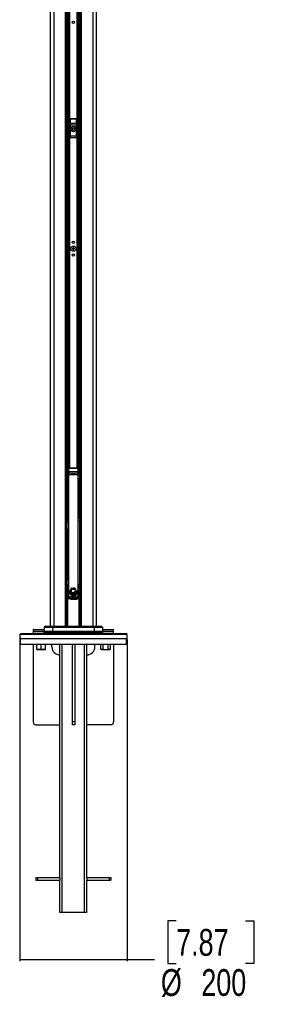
# Model space of a CAD drawing. Header units: millimetres. Extents: x 2436 to 18395, y 146 to 15846.
# Tile 37 of 45: x 14695 to 15599, y 146 to 3817. Entities that reach past the tile are written whole.
import ezdxf

# ---------------------------------------------------------------- set-up
doc = ezdxf.new("R2010")
doc.units = ezdxf.units.MM
doc.header["$LTSCALE"] = 2
doc.layers.add('COMPONENT_GEOMETRY', color=7, linetype='Continuous')
doc.styles.add('SLDTEXTSTYLE0', font='TXT', dxfattribs={"width": 0.75})
doc.dimstyles.new('SLDDIMSTYLE1', dxfattribs={"dimtxt": 100, "dimasz": 6.604, "dimexe": 0, "dimexo": 0.0625, "dimgap": 25, "dimtad": 0, "dimtih": 1, "dimtoh": 1, "dimdec": 1, "dimrnd": 1e-09, "dimzin": 12, "dimdsep": 46, "dimtxsty": 'SLDTEXTSTYLE0', "dimsah": 1, "dimcen": 0.09, "dimadec": 0, "dimazin": 3, "dimtfac": 1, "dimtdec": 1, "dimtofl": 0, "dimtmove": 0, "dimatfit": 3, "dimfxl": 1, "dimfrac": 2, "dimtolj": 1, "dimtzin": 12, "dimarcsym": 0})

# ---------------------------------------------------------------- blocks, each defined once
blk = doc.blocks.new('_D_3')
at = {"layer": 'COMPONENT_GEOMETRY', "color": 7}
for p, q in [((14695.1, 1505.7), (14695.1, 305.9)), ((15095.1, 1505.7), (15095.1, 305.9)), ((15278.1, 456.3), (15247.6, 456.3)), ((15247.6, 456.3), (15247.6, 297.6)), ((15536.7, 456.3), (15567.2, 456.3)), ((15567.2, 456.3), (15567.2, 297.6)), ((14695.1, 312.3), (15095.1, 312.3)), ((15095.1, 312.3), (15197.4, 312.3)), ((15247.6, 297.6), (15278.1, 297.6)), ((15567.2, 297.6), (15536.7, 297.6))]:
    blk.add_line(p, q, dxfattribs=at)
for points in [[(14695.1, 312.3), (14701.7, 311.3), (14701.7, 313.3)], [(15095.1, 312.3), (15088.5, 313.3), (15088.5, 311.3)]]:
    blk.add_solid(points, dxfattribs=at)
at = {"layer": 'COMPONENT_GEOMETRY', "color": 7, "char_height": 100, "attachment_point": 1, "style": 'SLDTEXTSTYLE0'}
for s, insert in [('7.87', (15278.1, 426.5)), ('%%c', (15221.2, 276.8)), ('200', (15372, 276.8))]:
    blk.add_mtext(s, dxfattribs=dict(at, insert=insert))

msp = doc.modelspace()

# ---------------------------------------------------------------- linework, layer by layer
at = {"color": 7, "linetype": 'Continuous', "lineweight": 25}
for p, q in [((14809.19, 5921.37), (14809.19, 1555.27)), ((14981.02, 1555.27), (14981.02, 5921.37)), ((14870.47, 1555.27), (14870.47, 5154.64)), ((14919.75, 5154.48), (14919.75, 1555.27)), ((14882.11, 3446.28), (14882.11, 3378.28)), ((14882.28, 3446.1), (14882.11, 3446.28)), ((14882.61, 3430.52), (14882.28, 3446.1)), ((14882.68, 3384.17), (14882.68, 3423.4)), ((14882.68, 3423.4), (14883.68, 3423.4)), ((14883.1, 3447.27), (14883.28, 3447.1)), ((14907.11, 3447.27), (14883.1, 3447.27)), ((14883.28, 3447.1), (14883.28, 3446.47)), ((14883.28, 3447.1), (14906.93, 3447.1)), ((14883.28, 3446.47), (14883.61, 3430.9)), ((14906.93, 3446.47), (14883.28, 3446.47)), ((14883.61, 3430.9), (14906.6, 3430.9)), ((14906.53, 3423.4), (14883.68, 3423.4)), ((14883.68, 3423.4), (14883.68, 3384.17)), ((14907.53, 3423.4), (14906.53, 3423.4)), ((14906.53, 3384.17), (14906.53, 3423.4)), ((14906.6, 3430.9), (14906.93, 3446.47)), ((14906.93, 3447.1), (14907.11, 3447.27)), ((14906.93, 3447.1), (14906.93, 3446.47)), ((14907.53, 3423.4), (14907.53, 3384.17)), ((14907.93, 3446.1), (14907.6, 3430.52)), ((14908.11, 3446.28), (14907.93, 3446.1)), ((14908.11, 3378.28), (14908.11, 3446.28)), ((14882.68, 3384.17), (14883.68, 3384.17)), ((14883.19, 3378.35), (14907.02, 3378.35)), ((14906.57, 3382.18), (14883.64, 3382.18)), ((14883.68, 3384.17), (14906.53, 3384.17)), ((14907.53, 3384.17), (14906.53, 3384.17)), ((14883.1, 3377.27), (14907.11, 3377.27)), ((14891.91, 2964.6), (14894.65, 2966.71)), ((14892.36, 2961.17), (14891.91, 2964.6)), ((14895.56, 2959.84), (14892.36, 2961.17)), ((14894.65, 2966.71), (14897.85, 2965.38)), ((14898.31, 2961.95), (14895.56, 2959.84)), ((14897.85, 2965.38), (14898.31, 2961.95)), ((14870.51, 2139.27), (14870.47, 2139.27)), ((14870.51, 2127.27), (14870.51, 2141.77)), ((14874.23, 2142.77), (14871.51, 2142.77)), ((14872.11, 2126.4), (14872.11, 2133.3)), ((14874.23, 2142.75), (14874.7, 2142.73)), ((14877.36, 2144.27), (14877.11, 2143.83)), ((14877.11, 2143.83), (14877.11, 2143.31)), ((14877.11, 2143.31), (14877.11, 2131.1)), ((14913.11, 2143.31), (14877.11, 2143.31)), ((14877.11, 2131.1), (14877.11, 2127.53)), ((14913.11, 2131.1), (14877.11, 2131.1)), ((14912.86, 2144.27), (14877.36, 2144.27)), ((14913.11, 2143.83), (14912.86, 2144.27)), ((14913.11, 2143.31), (14913.11, 2143.83)), ((14913.11, 2131.1), (14913.11, 2143.31)), ((14913.11, 2127.53), (14913.11, 2131.1)), ((14915.51, 2142.73), (14915.98, 2142.75)), ((14918.71, 2142.77), (14915.98, 2142.77)), ((14918.11, 2133.3), (14918.11, 2126.4)), ((14919.71, 2141.77), (14919.71, 2112.77)), ((14919.75, 2139.27), (14919.71, 2139.27)), ((14870.47, 2115.27), (14870.51, 2115.27)), ((14870.51, 2112.77), (14870.51, 2127.27)), ((14871.51, 2111.77), (14872.11, 2111.77)), ((14871.88, 2105.06), (14871.88, 2099.49)), ((14872.09, 2107.21), (14871.98, 2107.06)), ((14871.98, 2097.49), (14872.09, 2097.34)), ((14872.09, 2109.21), (14872.09, 2107.21)), ((14872.09, 2097.34), (14872.09, 2095.34)), ((14872.11, 2123.95), (14872.11, 2126.4)), ((14872.11, 2120.35), (14876.88, 2120.35)), ((14872.11, 1711.28), (14872.11, 2120.35)), ((14876.88, 2120.35), (14876.88, 1711.28)), ((14913.33, 2120.35), (14918.11, 2120.35)), ((14913.33, 1711.28), (14913.33, 2120.35)), ((14918.11, 2126.4), (14918.11, 2123.95)), ((14918.11, 2120.35), (14918.11, 1711.28)), ((14918.11, 2111.77), (14918.71, 2111.77)), ((14918.23, 2107.06), (14918.12, 2107.21)), ((14918.12, 2097.34), (14918.23, 2097.49)), ((14918.12, 2095.34), (14918.12, 2097.34)), ((14918.33, 2099.49), (14918.33, 2105.06)), ((14919.71, 2115.27), (14919.75, 2115.27)), ((14871.33, 1921.91), (14871.33, 1937.56)), ((14871.33, 1921.85), (14871.33, 1921.91)), ((14871.33, 1726.81), (14871.33, 1915.99)), ((14871.78, 1915.99), (14871.33, 1915.99)), ((14871.78, 1915.99), (14871.78, 1726.81)), ((14918.43, 1915.99), (14918.43, 1726.81)), ((14918.43, 1915.99), (14918.88, 1915.99)), ((14918.88, 1921.91), (14918.88, 1937.56)), ((14918.88, 1921.85), (14918.88, 1921.91)), ((14918.88, 1726.81), (14918.88, 1915.99)), ((14871.78, 1726.81), (14871.33, 1726.81)), ((14871.36, 1725.92), (14871.78, 1725.92)), ((14871.78, 1726.81), (14871.78, 1725.92)), ((14918.43, 1726.81), (14918.88, 1726.81)), ((14918.43, 1726.81), (14918.43, 1725.92)), ((14918.85, 1725.92), (14918.43, 1725.92)), ((14871.12, 1702.33), (14871.12, 1704.33)), ((14871.12, 1702.33), (14871.12, 1664.07)), ((14871.32, 1712.27), (14871.72, 1712.27)), ((14872.11, 1711.28), (14876.88, 1711.28)), ((14890.35, 1694.41), (14894.3, 1695.57)), ((14918.11, 1711.28), (14913.33, 1711.28)), ((14918.49, 1712.27), (14918.89, 1712.27)), ((14919.09, 1704.33), (14919.09, 1702.33)), ((14919.09, 1664.07), (14919.09, 1702.33)), ((14870.68, 1663.18), (14871.12, 1664.07)), ((14873.37, 1658.98), (14871.48, 1658.98)), ((14881.5, 1680.37), (14881.52, 1682.79)), ((14888.22, 1682.5), (14881.5, 1680.37)), ((14881.52, 1682.79), (14887.6, 1683.45)), ((14881.61, 1683.59), (14882.17, 1685.89)), ((14887.6, 1683.45), (14881.61, 1683.59)), ((14881.61, 1679.38), (14888.22, 1682.5)), ((14882.3, 1676.71), (14881.61, 1679.38)), ((14882.17, 1685.89), (14886.99, 1684.81)), ((14888.96, 1681.74), (14882.3, 1676.71)), ((14886.99, 1684.81), (14882.45, 1686.63)), ((14882.69, 1675.77), (14888.96, 1681.74)), ((14884.28, 1673.09), (14882.69, 1675.77)), ((14887.7, 1669.91), (14885.06, 1672.17)), ((14892.36, 1667.96), (14888.82, 1669.25)), ((14898, 1667.91), (14893.86, 1667.72)), ((14903.52, 1670.35), (14899.43, 1668.27)), ((14907.66, 1675.26), (14904.76, 1671.38)), ((14909.14, 1681.74), (14908.35, 1676.87)), ((14916.84, 1658.98), (14918.73, 1658.98)), ((14919.53, 1663.18), (14919.09, 1664.07)), ((14747.28, 1543.27), (14785.43, 1543.27)), ((14785.68, 1550.34), (14785.19, 1536.27)), ((14789.27, 1554.69), (14786.26, 1551.69)), ((14790.68, 1555.27), (14818.9, 1555.27)), ((14817.99, 1550.34), (14817.9, 1536.27)), ((14972.22, 1550.34), (14817.99, 1550.34)), ((14818.1, 1551.69), (14818.65, 1554.69)), ((14818.1, 1551.69), (14972.11, 1551.69)), ((14971.56, 1554.69), (14818.65, 1554.69)), ((14818.9, 1555.27), (14971.31, 1555.27)), ((14971.31, 1555.27), (14999.53, 1555.27)), ((14972.11, 1551.69), (14971.56, 1554.69)), ((14972.22, 1550.34), (14972.31, 1536.27)), ((15003.95, 1551.69), (15000.95, 1554.69)), ((15005.02, 1536.27), (15004.53, 1550.34)), ((15004.78, 1543.27), (15042.93, 1543.27)), ((14699.11, 1528.27), (14695.11, 1524.27)), ((14695.11, 1524.27), (14695.11, 1508.27)), ((14895.11, 1524.27), (14695.11, 1524.27)), ((14895.11, 1508.27), (14695.11, 1508.27)), ((14697.11, 1508.27), (14697.11, 1488.27)), ((14699.11, 1528.27), (14895.11, 1528.27)), ((14745.28, 1541.34), (14745.11, 1536.27)), ((14745.11, 1536.27), (14745.35, 1529.24)), ((14785.19, 1536.27), (14745.11, 1536.27)), ((14785.19, 1536.27), (14785.19, 1530.27)), ((14817.9, 1536.27), (14785.19, 1536.27)), ((14817.9, 1530.27), (14785.19, 1530.27)), ((14810.86, 1529.24), (14816.69, 1530.27)), ((14811.59, 1528.29), (14811.73, 1528.29)), ((14817.9, 1530.27), (14817.9, 1536.27)), ((14972.31, 1536.27), (14817.9, 1536.27)), ((14972.31, 1530.27), (14817.9, 1530.27)), ((14821.4, 1530.04), (14821.5, 1530.04)), ((14842.25, 1529.27), (14842.25, 1530.27)), ((14842.25, 1529.27), (14847.95, 1529.27)), ((14847.95, 1529.27), (14847.95, 1530.27)), ((14847.95, 1529.27), (14850.34, 1529.27)), ((14853.61, 1528.27), (14853.61, 1530.27)), ((14895.11, 1528.27), (15091.11, 1528.27)), ((15095.11, 1524.27), (14895.11, 1524.27)), ((15095.11, 1508.27), (14895.11, 1508.27)), ((14936.61, 1530.27), (14936.61, 1528.27)), ((14939.88, 1529.27), (14942.27, 1529.27)), ((14942.27, 1529.27), (14942.27, 1530.27)), ((14942.27, 1529.27), (14947.96, 1529.27)), ((14947.96, 1529.27), (14947.96, 1530.27)), ((14968.71, 1530.04), (14968.82, 1530.04)), ((14972.31, 1530.27), (14972.31, 1536.27)), ((15005.02, 1536.27), (14972.31, 1536.27)), ((15005.02, 1530.27), (14972.31, 1530.27)), ((14978.48, 1528.29), (14978.62, 1528.29)), ((15005.02, 1530.27), (15005.02, 1536.27)), ((15045.11, 1536.27), (15005.02, 1536.27)), ((15044.86, 1529.24), (15045.11, 1536.27)), ((15045.11, 1536.27), (15044.93, 1541.34)), ((15095.11, 1524.27), (15091.11, 1528.27)), ((15093.11, 1488.27), (15093.11, 1508.27)), ((15095.11, 1508.27), (15095.11, 1524.27)), ((14697.11, 1488.27), (15093.11, 1488.27)), ((14745.11, 1488.27), (14745.11, 1198.27)), ((14758.9, 1469.7), (14758.9, 1488.27)), ((14774.9, 1469.7), (14774.9, 1488.27)), ((14790.9, 1469.7), (14790.9, 1488.27)), ((14815.11, 1478.27), (14815.11, 1488.27)), ((14845.11, 618.27), (14845.11, 1488.27)), ((14853.11, 488.27), (14853.11, 1488.27)), ((14890.11, 1488.27), (14890.11, 1198.27)), ((14900.11, 1488.27), (14900.11, 1198.27)), ((14937.11, 488.27), (14937.11, 1488.27)), ((14945.11, 618.27), (14945.11, 1488.27)), ((14975.11, 1478.27), (14975.11, 1488.27)), ((14996.84, 1469.7), (14996.84, 1488.27)), ((14996.84, 1469.7), (14999.31, 1468.27)), ((15006.08, 1469.7), (15006.08, 1488.27)), ((15024.55, 1469.7), (15024.55, 1488.27)), ((15031.31, 1468.27), (15033.79, 1469.7)), ((15033.79, 1469.7), (15033.79, 1488.27)), ((15045.11, 1488.27), (15045.11, 1198.27)), ((14758.9, 1468.27), (14766.9, 1468.27)), ((14766.9, 1468.27), (14782.9, 1468.27)), ((14782.9, 1468.27), (14790.9, 1468.27)), ((14999.31, 1468.27), (15001.46, 1468.27)), ((15001.46, 1468.27), (15015.31, 1468.27)), ((15015.31, 1468.27), (15029.17, 1468.27)), ((15029.17, 1468.27), (15031.31, 1468.27)), ((14755.11, 1188.27), (14845.11, 1188.27)), ((14900.11, 1198.27), (14890.11, 1198.27)), ((14890.11, 1198.27), (14890.11, 1188.27)), ((14900.11, 1188.27), (14890.11, 1188.27)), ((14900.11, 1198.27), (14900.11, 1188.27)), ((15035.11, 1188.27), (14945.11, 1188.27)), ((14755.11, 618.27), (14755.11, 608.27)), ((14755.11, 618.27), (14761.11, 618.27)), ((14755.11, 608.27), (14761.11, 608.27)), ((14761.11, 618.27), (14761.11, 608.27)), ((14761.11, 618.27), (14845.11, 618.27)), ((14761.11, 608.27), (14845.11, 608.27)), ((14845.11, 618.27), (14845.11, 608.27)), ((14845.11, 488.27), (14845.11, 608.27)), ((14945.11, 618.27), (14945.11, 608.27)), ((14945.11, 618.27), (15029.11, 618.27)), ((14945.11, 488.27), (14945.11, 608.27)), ((14945.11, 608.27), (15029.11, 608.27)), ((15029.11, 618.27), (15029.11, 608.27)), ((15029.11, 618.27), (15035.11, 618.27)), ((15029.11, 608.27), (15035.11, 608.27)), ((15035.11, 618.27), (15035.11, 608.27)), ((14853.11, 488.27), (14845.11, 488.27)), ((14937.11, 488.27), (14853.11, 488.27)), ((14945.11, 488.27), (14937.11, 488.27))]:
    msp.add_line(p, q, dxfattribs=at)
at = {"color": 8, "linetype": 'Continuous', "lineweight": 25}
for p, q in [((14822.27, 5865.06), (14822.27, 1555.27)), ((14967.94, 5865.21), (14967.94, 1555.27)), ((14866.18, 1555.27), (14866.18, 5159.46)), ((14873.39, 2142.77), (14873.39, 5152.06)), ((14876.22, 5150.13), (14876.22, 2144.11)), ((14879.22, 2144.27), (14879.22, 5148.46)), ((14880.63, 5147.78), (14880.63, 2144.27)), ((14909.58, 2144.27), (14909.58, 5147.76)), ((14910.99, 5148.47), (14910.99, 2144.27)), ((14913.99, 2144.11), (14913.99, 5150.11)), ((14916.82, 5152.07), (14916.82, 2142.77)), ((14924.03, 5159.59), (14924.03, 1555.27)), ((14871.51, 2142.77), (14871.51, 2127.27)), ((14918.71, 2111.77), (14918.71, 2142.77)), ((14870.47, 2109.21), (14872.09, 2109.21)), ((14871.88, 2105.06), (14870.47, 2105.06)), ((14871.88, 2099.49), (14870.47, 2099.49)), ((14870.47, 2095.34), (14872.09, 2095.34)), ((14871.51, 2127.27), (14871.51, 2111.77)), ((14872.11, 2105.06), (14871.88, 2105.06)), ((14871.88, 2099.49), (14872.11, 2099.49)), ((14871.98, 2107.06), (14872.11, 2107.06)), ((14872.11, 2097.49), (14871.98, 2097.49)), ((14872.09, 2111.77), (14872.09, 2109.21)), ((14872.09, 2109.21), (14872.11, 2109.21)), ((14872.11, 2107.21), (14872.09, 2107.21)), ((14872.09, 2097.34), (14872.11, 2097.34)), ((14872.09, 2095.34), (14872.09, 1955.78)), ((14872.11, 2095.34), (14872.09, 2095.34)), ((14918.11, 2109.21), (14919.75, 2109.21)), ((14918.12, 2107.21), (14918.11, 2107.21)), ((14918.11, 2107.06), (14918.23, 2107.06)), ((14918.33, 2105.06), (14918.11, 2105.06)), ((14918.11, 2099.49), (14918.33, 2099.49)), ((14918.23, 2097.49), (14918.11, 2097.49)), ((14918.11, 2097.34), (14918.12, 2097.34)), ((14918.12, 2095.34), (14918.11, 2095.34)), ((14919.75, 2095.34), (14918.12, 2095.34)), ((14918.12, 1955.78), (14918.12, 2095.34)), ((14919.75, 2105.06), (14918.33, 2105.06)), ((14919.75, 2099.49), (14918.33, 2099.49)), ((14872.11, 1921.85), (14871.33, 1921.85)), ((14872.11, 1918.04), (14871.78, 1916.15)), ((14918.11, 1921.85), (14918.88, 1921.85)), ((14918.11, 1918.04), (14918.43, 1916.15)), ((14870.47, 1707.19), (14872.19, 1707.19)), ((14872.19, 1705.19), (14870.47, 1705.19)), ((14871.12, 1704.33), (14872.19, 1704.33)), ((14872.2, 1702.33), (14871.12, 1702.33)), ((14919.09, 1702.33), (14918.04, 1702.33)), ((14918.06, 1704.33), (14919.09, 1704.33)), ((14919.75, 1705.19), (14918.07, 1705.19)), ((14918.1, 1707.19), (14919.75, 1707.19)), ((14870.47, 1664.23), (14871.12, 1664.07)), ((14870.68, 1663.18), (14870.47, 1663.28)), ((14870.47, 1662.89), (14870.55, 1663.06)), ((14871.48, 1555.27), (14871.48, 1658.98)), ((14873.37, 1658.98), (14873.37, 1555.27)), ((14916.84, 1555.27), (14916.84, 1658.98)), ((14918.73, 1658.98), (14918.73, 1555.27)), ((14919.75, 1663.28), (14919.53, 1663.18)), ((14919.66, 1663.06), (14919.75, 1662.89)), ((14817.99, 1550.34), (14785.68, 1550.34)), ((14786.26, 1551.69), (14818.1, 1551.69)), ((14818.65, 1554.69), (14789.27, 1554.69)), ((15000.95, 1554.69), (14971.56, 1554.69)), ((14972.11, 1551.69), (15003.95, 1551.69)), ((15004.53, 1550.34), (14972.22, 1550.34)), ((14785.36, 1541.34), (14745.28, 1541.34)), ((14745.35, 1529.24), (14810.86, 1529.24)), ((14817.02, 1529.27), (14842.25, 1529.27)), ((14850.34, 1529.27), (14850.34, 1530.27)), ((14850.34, 1529.27), (14853.61, 1529.27)), ((14857.61, 1530.27), (14857.61, 1528.27)), ((14867.44, 1528.27), (14867.44, 1530.27)), ((14869.43, 1530.27), (14869.43, 1528.27)), ((14871.63, 1528.27), (14871.63, 1530.27)), ((14873.51, 1530.27), (14873.51, 1528.27)), ((14916.7, 1528.27), (14916.7, 1530.27)), ((14918.58, 1530.27), (14918.58, 1528.27)), ((14920.78, 1528.27), (14920.78, 1530.27)), ((14922.77, 1530.27), (14922.77, 1528.27)), ((14932.61, 1528.27), (14932.61, 1530.27)), ((14936.61, 1529.27), (14939.88, 1529.27)), ((14939.88, 1529.27), (14939.88, 1530.27)), ((14947.96, 1529.27), (14973.19, 1529.27)), ((14979.35, 1529.24), (15044.86, 1529.24)), ((15044.93, 1541.34), (15004.85, 1541.34))]:
    msp.add_line(p, q, dxfattribs=at)
at = {"color": 8, "linetype": 'Continuous', "lineweight": 25, "flags": 128}
for points in [[(14871.78, 1916.15), (14871.98, 1916.15), (14872.11, 1916.15)], [(14871.78, 1915.99), (14871.98, 1915.99), (14872.11, 1915.99)], [(14918.43, 1916.15), (14918.24, 1916.15), (14918.11, 1916.15)], [(14918.43, 1915.99), (14918.24, 1915.99), (14918.11, 1915.99)], [(14871.78, 1726.81), (14871.98, 1726.81), (14872.11, 1726.81)], [(14871.78, 1725.92), (14871.98, 1725.94), (14872.11, 1725.97)], [(14918.43, 1726.81), (14918.24, 1726.81), (14918.11, 1726.81)], [(14918.43, 1725.92), (14918.23, 1725.94), (14918.11, 1725.97)], [(14872.69, 1669.86), (14872.75, 1669.86), (14873.05, 1669.87), (14873.6, 1669.89), (14874.36, 1669.91), (14875.29, 1669.94), (14876.34, 1669.97), (14877.46, 1670)], [(14917.52, 1669.86), (14917.46, 1669.86), (14917.16, 1669.87), (14916.61, 1669.89), (14915.85, 1669.91), (14914.92, 1669.94), (14913.87, 1669.97), (14912.75, 1670)]]:
    msp.add_lwpolyline(points, dxfattribs=at)
at = {"color": 7, "linetype": 'Continuous', "lineweight": 25, "flags": 128}
for points in [[(14818.65, 1554.69), (14818.67, 1554.82), (14818.7, 1554.94), (14818.73, 1555.04), (14818.77, 1555.12), (14818.8, 1555.19), (14818.83, 1555.24), (14818.87, 1555.26), (14818.9, 1555.27)], [(14971.31, 1555.27), (14971.34, 1555.26), (14971.38, 1555.24), (14971.41, 1555.19), (14971.45, 1555.12), (14971.48, 1555.04), (14971.51, 1554.94), (14971.54, 1554.82), (14971.56, 1554.69)], [(14811.59, 1528.29), (14811.48, 1528.29), (14811.36, 1528.33), (14811.25, 1528.41), (14811.14, 1528.53), (14811.04, 1528.68), (14810.96, 1528.85), (14810.9, 1529.04), (14810.86, 1529.24)], [(14810.86, 1529.24), (14810.87, 1529.05), (14810.91, 1528.87), (14810.96, 1528.7), (14811.03, 1528.55), (14811.11, 1528.44), (14811.21, 1528.35), (14811.31, 1528.29), (14811.42, 1528.27)], [(14842.68, 1528.27), (14842.59, 1528.29), (14842.52, 1528.35), (14842.44, 1528.44), (14842.38, 1528.57), (14842.33, 1528.72), (14842.29, 1528.89), (14842.26, 1529.08), (14842.25, 1529.27)], [(14947.96, 1529.27), (14947.95, 1529.08), (14947.92, 1528.89), (14947.89, 1528.72), (14947.83, 1528.57), (14947.77, 1528.44), (14947.7, 1528.35), (14947.62, 1528.29), (14947.53, 1528.27)], [(14979.35, 1529.24), (14979.31, 1529.04), (14979.25, 1528.85), (14979.17, 1528.68), (14979.07, 1528.53), (14978.97, 1528.41), (14978.85, 1528.33), (14978.73, 1528.29), (14978.62, 1528.29)], [(14979.35, 1529.24), (14979.34, 1529.05), (14979.3, 1528.87), (14979.25, 1528.7), (14979.18, 1528.55), (14979.1, 1528.44), (14979, 1528.35), (14978.9, 1528.29), (14978.79, 1528.27)]]:
    msp.add_lwpolyline(points, dxfattribs=at)
at = {"color": 7, "linetype": 'Continuous', "lineweight": 25}
for centre, radius in [((14895.11, 3807.27), 4.5), ((14895.11, 3409.27), 10), ((14895.11, 3409.27), 9.97), ((14895.11, 3409.27), 4.89), ((14895.11, 3409.27), 4.83), ((14895.11, 3409.27), 4.13), ((14895.11, 2987.27), 4.5), ((14895.11, 2963.27), 9.75), ((14895.11, 2939.27), 4.5)]:
    msp.add_circle(centre, radius, dxfattribs=at)
for centre, radius, start, end in [((14883.28, 3446.1), 1, 90.1836, 179.8164), ((14883.1, 3445.44), 1.05, 80.0965, 141.02772), ((14883.43, 3429.86), 1.05, 80.0965, 141.02772), ((14906.78, 3429.86), 1.05, 38.97228, 99.9035), ((14906.93, 3446.1), 1, 0.1836, 89.8164), ((14907.11, 3445.44), 1.05, 38.97228, 99.9035), ((14883.1, 3379.28), 0.937, 192.96226, 275.25273), ((14883.64, 3383.19), 1, 180.65691, 269.74871), ((14906.57, 3383.19), 1, 270.25129, 359.34309), ((14907.11, 3379.28), 0.937, 264.74727, 347.03774), ((14895.11, 2963.27), 3, 127.47733, 187.47733), ((14895.11, 2963.27), 3, 187.47733, 247.47733), ((14895.11, 2963.27), 3, 67.47733, 127.47733), ((14895.11, 2963.27), 3, 247.47733, 307.47733), ((14895.11, 2963.27), 3, 7.47733, 67.47733), ((14895.11, 2963.27), 3, 307.47733, 7.47733), ((14871.51, 2141.77), 1, 90, 180), ((14876.96, 2126.25), 4.86, 88.27953, 178.16942), ((14877.1, 2138.74), 5.09, 89.9128, 127.76482), ((14877.1, 2138.06), 5.25, 89.92341, 117.20357), ((14913.11, 2138.74), 5.09, 52.23518, 90.0872), ((14913.11, 2138.06), 5.25, 62.79643, 90.07659), ((14913.25, 2126.25), 4.86, 1.83058, 91.72047), ((14918.71, 2141.77), 1, 0, 90), ((14871.51, 2112.77), 1, 180, 270), ((14876.5, 2123.1), 4.47, 82.18873, 169.06833), ((14913.71, 2123.1), 4.47, 10.93167, 97.81127), ((14918.71, 2112.77), 1, 270, 0), ((14895.3, 1681.48), 13.84, 110.92308, 158.17558), ((14893.4, 1709.69), 14.14, 234.94908, 273.63364), ((14891.65, 1710.1), 13.58, 242.03083, 289.44489), ((14893.86, 1687.02), 6.69, 90, 335.57879), ((14899.57, 1670.31), 25.8, 101.77962, 110.92308), ((14870.55, 1655.7), 47.29, 35.54171, 50.97656), ((14869.59, 1662.09), 44.73, 28.15211, 43.18066), ((14895.11, 1712.4), 54.95, 243.6072, 296.3928), ((14895.11, 1712.4), 53.95, 243.6072, 296.3928), ((14873.49, 1658.97), 2, 68.23445, 179.80602), ((14883.65, 1655.34), 10.91, 149.76079, 160.50433), ((14910.75, 1653.63), 34.02, 156.53496, 164.84941), ((14895.3, 1681.48), 13.84, 174.57632, 184.60696), ((14876.21, 1708.78), 28.9, 280.55002, 294.57239), ((14881.71, 1709.23), 26.44, 269.57505, 282.86036), ((14895.3, 1681.48), 13.84, 161.44205, 171.26478), ((14885.44, 1721.44), 38.05, 264.23199, 273.24999), ((14873.81, 1704.49), 26.29, 287.27052, 303.24982), ((14895.3, 1681.48), 13.84, 188.73522, 200.1624), ((14890.84, 1713.25), 28.7, 252.42277, 262.29992), ((14864.92, 1706.67), 34.64, 300.12791, 313.97092), ((14897.73, 1718.21), 35.09, 244.1715, 252.17965), ((14865.13, 1700.49), 30.32, 305.37994, 321.8112), ((14895.3, 1681.48), 13.84, 204.39198, 217.30176), ((14864.72, 1692.14), 27.3, 315.76871, 336.04373), ((14861.07, 1690.28), 30.06, 322.95646, 342.12936), ((14895.3, 1681.48), 13.84, 222.28808, 236.73372), ((14850.42, 1686.27), 40.72, 336.30302, 351.80796), ((14860.84, 1679.75), 29.89, 339.42574, 1.38433), ((14895.3, 1681.48), 13.84, 242.12155, 257.73891), ((14864.49, 1669.6), 29.43, 356.32352, 20.40871), ((14863.18, 1673.22), 29.65, 349.76985, 12.94962), ((14870.49, 1661.5), 29.72, 13.1802, 38.17055), ((14868.11, 1664.26), 30.11, 6.95015, 31.21386), ((14895.3, 1681.48), 13.84, 264.04777, 281.25434), ((14881.46, 1657.15), 27.31, 31.41666, 57.40516), ((14876.84, 1657.99), 29.41, 24.86126, 48.91516), ((14884.02, 1651.03), 33.85, 45.7104, 64.57885), ((14889.67, 1650.73), 32.12, 54.4516, 73.94533), ((14895.3, 1681.48), 13.84, 287.39151, 306.4775), ((14896.81, 1654.76), 29.66, 65.45324, 83.93443), ((14895.3, 1681.48), 13.84, 313.14447, 333.28762), ((14895.3, 1681.48), 13.84, 340.52847, 1.07012), ((14879.46, 1653.63), 34.02, 15.15059, 23.46504), ((14916.73, 1658.97), 2, 0.19398, 111.76555), ((14906.56, 1655.34), 10.91, 19.49567, 30.23921), ((14747.28, 1541.27), 2, 90, 178), ((14787.68, 1550.27), 2, 135, 178), ((14790.68, 1553.27), 2, 90, 135), ((14826.17, 1550.37), 8.18, 170.74314, 180.20355), ((14964.04, 1550.37), 8.18, 359.79645, 9.25686), ((14999.53, 1553.27), 2, 45, 90), ((15002.53, 1550.27), 2, 2, 45), ((15042.93, 1541.27), 2, 2, 90), ((14746.35, 1529.27), 1, 182, 270), ((14811.42, 1529.27), 1, 270.00001, 280.00228), ((14811.56, 1529.27), 1, 270, 280.18399), ((14811.56, 1529.27), 0.999, 270.00002, 280.00358), ((14846.95, 1529.27), 1, 270, 0), ((14849.45, 1529.15), 0.893, 281.42175, 8.04947), ((14940.76, 1529.15), 0.893, 171.95053, 258.57825), ((14943.27, 1529.27), 1, 180, 270), ((14978.65, 1529.27), 1, 259.81601, 270), ((14978.65, 1529.27), 0.999, 259.99642, 269.99998), ((14978.79, 1529.27), 1, 259.99772, 269.99999), ((15043.86, 1529.27), 1, 270, 358), ((14845.11, 1478.27), 30, 180, 270), ((14945.11, 1478.27), 30, 270, 0), ((14755.11, 1198.27), 10, 180, 270), ((15035.11, 1198.27), 10, 270, 0)]:
    msp.add_arc(centre, radius, start, end, dxfattribs=at)
at = {"color": 8, "linetype": 'Continuous', "lineweight": 25}
for centre, radius, start, end in [((14872.09, 2109.21), 2, 215.57209, 269.94165), ((14871.99, 2109.06), 2, 220.60347, 269.94172), ((14871.99, 2095.48), 2, 90.05828, 139.39653), ((14872.09, 2095.34), 2, 90.05784, 144.42842), ((14918.12, 2095.34), 2, 35.57209, 89.94165), ((14918.23, 2109.06), 2, 270.05775, 319.39706), ((14918.23, 2095.48), 2, 40.60294, 89.94225), ((14871.22, 1842.35), 95.21, 89.93418, 90.45559), ((14871.22, 1826.7), 95.21, 89.93418, 90.45559), ((14871.22, 1826.64), 95.21, 89.93326, 90.45466), ((14871.22, 1907.43), 8.56, 89.27127, 95.07552), ((14918.99, 1842.35), 95.21, 89.54441, 90.06582), ((14918.99, 1826.7), 95.21, 89.54441, 90.06582), ((14918.99, 1826.64), 95.21, 89.54534, 90.06674), ((14918.99, 1907.43), 8.56, 84.92448, 90.72873), ((14871.22, 1718.24), 8.56, 89.27127, 95.07552), ((14871.36, 1724.91), 1.01, 89.84157, 152.25684), ((14918.85, 1724.91), 1.01, 27.74316, 90.15843), ((14918.99, 1718.24), 8.56, 84.92448, 90.72873), ((14852.92, 1529), 0.725, 276.2253, 342.09777), ((14937.3, 1529), 0.725, 197.90223, 263.7747)]:
    msp.add_arc(centre, radius, start, end, dxfattribs=at)
at = {"color": 7, "linetype": 'Continuous', "lineweight": 25}
for centre, major_axis, ratio, start_param, end_param in [((14883.11, 3446.27), (-0.709, 0.709), 0.9972647, 5.4991567, 7.0672139), ((14881.69, 3423.4), (0, 19), 0.0524078, 4.712389, 5.0963614), ((14882.69, 3423.4), (0, 20), 0.0497874, 4.712389, 5.0963614), ((14907.52, 3423.4), (0, 20), 0.0497874, 1.1868239, 1.5707963), ((14907.1, 3446.27), (0.709, 0.709), 0.9972647, 5.4991567, 7.0672139), ((14908.52, 3423.4), (0, 19), 0.0524078, 1.1868239, 1.5707963), ((14882.08, 3381.24), (0, 3), 0.0524078, 3.2957494, 3.9047052), ((14882.74, 3368.05), (0, 15.25), 0.0524078, 0.1298247, 0.7631125), ((14882.63, 3384.17), (0, 1), 0.0524078, 3.2714173, 4.712389), ((14883.08, 3381.24), (0, 4), 0.0393058, 3.270191, 3.9047052), ((14883.74, 3368.05), (0, 14.25), 0.0560842, 0.1298247, 0.7631125), ((14883.63, 3384.17), (0, 2), 0.0262039, 3.2714173, 4.712389), ((14906.58, 3384.17), (0, 2), 0.0262039, 1.5707963, 3.011768), ((14906.47, 3368.05), (0, 14.25), 0.0560842, 5.5200728, 6.1533606), ((14907.13, 3381.24), (0, 4), 0.0393058, 2.3784801, 3.0129943), ((14907.58, 3384.17), (0, 1), 0.0524078, 1.5707963, 3.011768), ((14907.47, 3368.05), (0, 15.25), 0.0524078, 5.5200728, 6.1533606), ((14908.13, 3381.24), (0, 3), 0.0524078, 2.3784801, 2.9874359), ((14871.99, 2105.06), (0, 2), 0.0523718, 0.0349066, 1.5707963), ((14871.99, 2099.49), (0, 2), 0.0523718, 1.5707963, 3.1066861), ((14918.12, 2109.21), (0.9, 1.8), 0.957304, 3.6229646, 4.6102593), ((14918.22, 2105.06), (0, 2), 0.0523718, 4.712389, 6.2482787), ((14918.22, 2099.49), (0, 2), 0.0523718, 3.1764992, 4.712389), ((14970.37, 1937.64), (62.32, 78.32), 0.9991143, 2.0547902, 2.1917286), ((14819.84, 1937.64), (-62.32, 78.32), 0.9991143, 4.0914567, 4.2283951), ((14874.32, 1922.42), (0.17, 98), 0.0258627, 1.6349503, 1.6365712), ((14915.89, 1922.42), (-0.17, 98), 0.0258627, 4.6466141, 4.648235), ((14871.31, 1719.27), (0.01, 7), 0.0223966, 3.2073565, 5.9645524), ((14871.38, 1726.87), (0.003, 1), 0.0522581, 1.6367074, 2.8231069), ((14871.71, 1719.27), (0.01, 7), 0.029862, 3.2073822, 5.9645781), ((14918.51, 1719.27), (-0.01, 7), 0.029862, 0.3186072, 3.0758031), ((14918.91, 1719.27), (-0.01, 7), 0.0223966, 0.3186329, 3.0758288), ((14918.83, 1726.87), (-0.003, 1), 0.0522581, 3.4600784, 4.6464779), ((14871.31, 1719.27), (-0.01, 7), 0.0223966, 3.0758288, 3.1415596), ((14871.71, 1719.27), (-0.01, 7), 0.029862, 3.0758031, 3.1415339), ((14918.51, 1719.27), (0.01, 7), 0.029862, 3.1416514, 3.2073822), ((14918.91, 1719.27), (0.01, 7), 0.0223966, 3.1416257, 3.2073565)]:
    msp.add_ellipse(centre, major_axis=major_axis, ratio=ratio, start_param=start_param, end_param=end_param, dxfattribs=at)
at = {"color": 8, "linetype": 'Continuous', "lineweight": 25}
for centre, major_axis, ratio, start_param, end_param in [((14970.37, 1937.65), (61.61, 77.6), 0.9990942, 2.1172196, 2.2422785), ((14819.84, 1937.65), (-61.61, 77.6), 0.9990942, 4.0409068, 4.1659657), ((14871.12, 1704.22), (4, 0), 0.0261859, 1.5707963, 1.7358167), ((14871.12, 1702.22), (2, 0), 0.0523718, 1.5707963, 1.9055588), ((14919.09, 1704.22), (4, 0), 0.0261859, 1.4057759, 1.5707963), ((14919.09, 1702.22), (2, 0), 0.0523718, 1.2360338, 1.5707963), ((14921.74, 1712.4), (76.45, 0), 0.9272366, 3.977288, 3.9950774), ((14868.47, 1712.4), (76.45, 0), 0.9272366, 5.4297005, 5.44749)]:
    msp.add_ellipse(centre, major_axis=major_axis, ratio=ratio, start_param=start_param, end_param=end_param, dxfattribs=at)
at = {"color": 7, "linetype": 'Continuous', "lineweight": 25}
for points, knots in [([(14883.1, 3377.27), (14882.99, 3377.29), (14882.77, 3377.31), (14882.47, 3377.48), (14882.24, 3377.73), (14882.12, 3378.01), (14882.11, 3378.2), (14882.11, 3378.28)], [0, 0, 0, 0, 0.2130781, 0.4261656, 0.6391551, 0.8530347, 1, 1, 1, 1]), ([(14908.11, 3378.28), (14908.09, 3378.16), (14908.07, 3377.94), (14907.9, 3377.63), (14907.64, 3377.41), (14907.36, 3377.29), (14907.18, 3377.28), (14907.11, 3377.27)], [0, 0, 0, 0, 0.2172718, 0.4346343, 0.6498984, 0.8634124, 1, 1, 1, 1]), ([(14874.7, 2142.73), (14874.87, 2142.7), (14875.35, 2142.61), (14876.01, 2142.34), (14876.53, 2141.97), (14876.36, 2141.44), (14874.94, 2140.34), (14873.39, 2138.25), (14872.26, 2135.55), (14872.15, 2133.88), (14872.11, 2133.3)], [0, 0, 0, 0, 0.0634676, 0.1791096, 0.2404601, 0.2863194, 0.4239444, 0.6974615, 0.8935594, 1, 1, 1, 1]), ([(14877.35, 2144.27), (14876.84, 2144.23), (14875.79, 2144.13), (14874.5, 2143.57), (14873.95, 2142.96), (14873.79, 2142.77)], [0, 0, 0, 0, 0.3922763, 0.814931, 1, 1, 1, 1]), ([(14916.45, 2142.77), (14916.32, 2142.92), (14915.81, 2143.52), (14914.6, 2144.03), (14913.45, 2144.32), (14912.92, 2144.26), (14912.85, 2144.25)], [0, 0, 0, 0, 0.1432557, 0.5801773, 0.9447421, 1, 1, 1, 1]), ([(14918.11, 2133.3), (14918.09, 2133.63), (14918.03, 2135.07), (14917.12, 2137.81), (14915.5, 2140.01), (14914.2, 2141.22), (14913.68, 2141.73), (14913.85, 2142.23), (14914.7, 2142.56), (14915.29, 2142.68), (14915.51, 2142.73)], [0, 0, 0, 0, 0.0604401, 0.2587902, 0.5548896, 0.6705726, 0.7319448, 0.7778204, 0.9154941, 1, 1, 1, 1]), ([(14872.11, 2120.35), (14872.11, 2121.02), (14872.11, 2122.25), (14872.11, 2123.4), (14872.11, 2123.87), (14872.11, 2123.95)], [0, 0, 0, 0, 0.496946, 0.9190127, 1, 1, 1, 1]), ([(14877.11, 2127.53), (14877.1, 2127.38), (14877.06, 2126.43), (14876.97, 2124.13), (14876.91, 2121.68), (14876.88, 2120.35)], [0, 0, 0, 0, 0.0809636, 0.5029455, 1, 1, 1, 1]), ([(14913.33, 2120.35), (14911.52, 2120.28), (14905.61, 2120.04), (14893.45, 2119.78), (14883.11, 2120.14), (14876.88, 2120.35)], [0, 0, 0, 0, 0.1493189, 0.4868131, 1, 1, 1, 1]), ([(14877.11, 2127.53), (14880.22, 2127.19), (14886.48, 2126.51), (14896.69, 2126.2), (14905.6, 2126.68), (14911.26, 2127.32), (14913.11, 2127.53)], [0, 0, 0, 0, 0.2612514, 0.5245178, 0.8454398, 1, 1, 1, 1]), ([(14913.33, 2120.35), (14913.3, 2121.68), (14913.24, 2124.13), (14913.16, 2126.43), (14913.11, 2127.38), (14913.11, 2127.53)], [0, 0, 0, 0, 0.4970545, 0.9190364, 1, 1, 1, 1]), ([(14918.11, 2123.95), (14918.11, 2123.87), (14918.11, 2123.4), (14918.11, 2122.25), (14918.11, 2121.02), (14918.11, 2120.35)], [0, 0, 0, 0, 0.0809873, 0.503054, 1, 1, 1, 1]), ([(14871.33, 1915.99), (14871.33, 1916.46), (14871.33, 1917.42), (14871.33, 1918.88), (14871.33, 1920.36), (14871.33, 1921.35), (14871.33, 1921.85)], [0, 0, 0, 0, 0.2413219, 0.4942146, 0.7471073, 1, 1, 1, 1]), ([(14918.88, 1915.99), (14918.88, 1916.46), (14918.88, 1917.42), (14918.88, 1918.88), (14918.88, 1920.36), (14918.88, 1921.35), (14918.88, 1921.85)], [0, 0, 0, 0, 0.2413219, 0.4942146, 0.7471073, 1, 1, 1, 1]), ([(14870.35, 1713.01), (14870.36, 1712.96), (14870.39, 1712.87), (14870.51, 1712.66), (14870.71, 1712.45), (14871, 1712.3), (14871.22, 1712.29), (14871.32, 1712.29)], [0, 0, 0, 0, 0.1586772, 0.3323425, 0.5503157, 0.7943253, 1, 1, 1, 1]), ([(14870.47, 1712.77), (14870.48, 1712.73), (14870.55, 1712.6), (14870.77, 1712.43), (14871.03, 1712.32), (14871.22, 1712.29), (14871.29, 1712.29), (14871.31, 1712.29)], [0, 0, 0, 0, 0.1198022, 0.45074071, 0.78177002, 0.9583708, 1, 1, 1, 1]), ([(14872.11, 1712.19), (14872.05, 1712.22), (14871.93, 1712.27), (14871.79, 1712.29), (14871.72, 1712.29), (14871.71, 1712.29)], [0, 0, 0, 0, 0.46821415, 0.91218341, 1, 1, 1, 1]), ([(14872.17, 1711.15), (14872.16, 1704.74), (14872.14, 1690.98), (14872.53, 1677.22), (14872.74, 1669.86)], [0, 0, 0, 0, 0.4652827, 1, 1, 1, 1]), ([(14876.88, 1711.28), (14876.89, 1706.19), (14876.93, 1692.43), (14877.26, 1678.67), (14877.46, 1670)], [0, 0, 0, 0, 0.3702147, 1, 1, 1, 1]), ([(14882.45, 1686.63), (14883.17, 1688.01), (14884.61, 1690.78), (14887.67, 1693.24), (14889.72, 1694.14), (14890.35, 1694.41)], [0, 0, 0, 0, 0.4088162, 0.8176294, 1, 1, 1, 1]), ([(14885.28, 1698.11), (14886.7, 1697.53), (14889.53, 1696.37), (14893.39, 1696.46), (14895.51, 1697.1), (14896.17, 1697.3)], [0, 0, 0, 0, 0.40731233, 0.81463185, 1, 1, 1, 1]), ([(14894.3, 1695.57), (14892.69, 1695.61), (14889.47, 1695.69), (14886.68, 1697.3), (14885.28, 1698.11)], [0, 0, 0, 0, 0.4994679, 1, 1, 1, 1]), ([(14893.86, 1693.71), (14893.11, 1693.63), (14891.6, 1693.49), (14889.6, 1692.33), (14888.08, 1690.64), (14887.21, 1688.52), (14887.09, 1686.23), (14887.73, 1684.04), (14889.07, 1682.18), (14890.94, 1680.86), (14893.14, 1680.24), (14895.43, 1680.39), (14897.53, 1681.28), (14899.08, 1682.66), (14899.7, 1683.79), (14899.95, 1684.26)], [0, 0, 0, 0, 0.078696, 0.1573916, 0.2360954, 0.3148018, 0.3934965, 0.4721808, 0.5508705, 0.6295737, 0.7082803, 0.7869767, 0.8656654, 0.9443584, 1, 1, 1, 1]), ([(14900.33, 1692.44), (14900.17, 1692.52), (14899.71, 1692.74), (14898.62, 1692.66), (14897.22, 1693.11), (14895.6, 1693.65), (14894.44, 1693.69), (14893.86, 1693.71)], [0, 0, 0, 0, 0.0766778, 0.2283273, 0.4807225, 0.7367162, 1, 1, 1, 1]), ([(14893.86, 1693.71), (14894.68, 1693.66), (14896.2, 1693.57), (14897.92, 1692.76), (14899.19, 1692.71), (14899.9, 1692.67), (14900.21, 1692.5), (14900.33, 1692.44)], [0, 0, 0, 0, 0.3699358, 0.6829767, 0.8410313, 0.9422567, 1, 1, 1, 1]), ([(14893.86, 1693.71), (14895.08, 1693.51), (14896.83, 1693.22), (14898.75, 1692.68), (14899.74, 1692.71), (14900.13, 1692.53), (14900.33, 1692.44)], [0, 0, 0, 0, 0.5598891, 0.8057975, 0.903562, 1, 1, 1, 1]), ([(14902.21, 1692.7), (14902.25, 1693.08), (14902.33, 1693.84), (14901.95, 1694.99), (14901.23, 1696.09), (14900.1, 1697.02), (14898.48, 1697.56), (14897.1, 1697.57), (14896.31, 1697.34), (14896.17, 1697.3)], [0, 0, 0, 0, 0.1258452, 0.2510515, 0.3934031, 0.5575673, 0.7264656, 0.952102, 1, 1, 1, 1]), ([(14902.21, 1692.7), (14902.25, 1693.08), (14902.33, 1693.84), (14901.85, 1695.3), (14900.63, 1696.8), (14898.42, 1697.68), (14896.92, 1697.42), (14896.17, 1697.3)], [0, 0, 0, 0, 0.1258635, 0.251162, 0.5007222, 0.7496369, 1, 1, 1, 1]), ([(14896.17, 1697.3), (14896.77, 1697.41), (14897.9, 1697.61), (14899.59, 1697.27), (14900.94, 1696.41), (14901.89, 1695.17), (14902.35, 1693.87), (14902.25, 1693.03), (14902.21, 1692.7)], [0, 0, 0, 0, 0.2033055, 0.3772325, 0.5573721, 0.7229109, 0.8900688, 1, 1, 1, 1]), ([(14899.86, 1694.84), (14899.87, 1694.86), (14899.9, 1694.9), (14899.98, 1694.95), (14900.11, 1694.99), (14900.33, 1694.98), (14900.6, 1694.89), (14900.82, 1694.73), (14900.94, 1694.56), (14900.99, 1694.45), (14900.99, 1694.35), (14900.96, 1694.27), (14900.91, 1694.21), (14900.82, 1694.15), (14900.66, 1694.12), (14900.42, 1694.15), (14900.16, 1694.27), (14899.96, 1694.43), (14899.86, 1694.58), (14899.83, 1694.69), (14899.83, 1694.78), (14899.85, 1694.82), (14899.86, 1694.84)], [0, 0, 0, 0, 0.0245129, 0.0489015, 0.0887653, 0.1535074, 0.2555425, 0.3608651, 0.4092975, 0.4500909, 0.4770566, 0.5042275, 0.5276125, 0.5576441, 0.6023812, 0.676251, 0.7854995, 0.8728937, 0.9199087, 0.9561706, 0.9822066, 1, 1, 1, 1]), ([(14909.03, 1683.19), (14907.75, 1684.87), (14905.16, 1688.24), (14901.95, 1691.04), (14900.33, 1692.44)], [0, 0, 0, 0, 0.4954474, 1, 1, 1, 1]), ([(14902.21, 1692.7), (14903.49, 1691.24), (14906.08, 1688.3), (14908.04, 1684.9), (14909.03, 1683.19)], [0, 0, 0, 0, 0.4956871, 1, 1, 1, 1]), ([(14912.75, 1670), (14912.95, 1678.67), (14913.29, 1692.43), (14913.32, 1706.19), (14913.33, 1711.28)], [0, 0, 0, 0, 0.6297853, 1, 1, 1, 1]), ([(14917.5, 1669.86), (14917.58, 1672.63), (14917.94, 1685.1), (14918.18, 1698.91), (14918.08, 1709.95), (14918.07, 1711.28)], [0, 0, 0, 0, 0.2003852, 0.9033327, 1, 1, 1, 1]), ([(14918.11, 1712.19), (14918.16, 1712.22), (14918.28, 1712.27), (14918.42, 1712.29), (14918.49, 1712.29), (14918.51, 1712.29)], [0, 0, 0, 0, 0.4682141, 0.9121834, 1, 1, 1, 1]), ([(14918.11, 1712.19), (14918.12, 1712.2), (14918.24, 1712.27), (14918.38, 1712.27), (14918.5, 1712.27)], [0, 0, 0, 0, 0.1524116, 1, 1, 1, 1]), ([(14918.89, 1712.29), (14918.97, 1712.29), (14919.16, 1712.29), (14919.42, 1712.41), (14919.63, 1712.58), (14919.76, 1712.76), (14919.83, 1712.91), (14919.86, 1712.98), (14919.87, 1713.01)], [0, 0, 0, 0, 0.1632912, 0.3927312, 0.5822778, 0.7466136, 0.8881397, 1, 1, 1, 1]), ([(14919.75, 1712.77), (14919.73, 1712.73), (14919.66, 1712.6), (14919.44, 1712.43), (14919.18, 1712.32), (14918.99, 1712.29), (14918.92, 1712.29), (14918.91, 1712.29)], [0, 0, 0, 0, 0.1198022, 0.4507407, 0.78177, 0.9583708, 1, 1, 1, 1]), ([(14870.55, 1663.06), (14870.79, 1662.94), (14871.27, 1662.71), (14872.05, 1662.32), (14872.59, 1662.06), (14872.92, 1661.9), (14873.01, 1661.86), (14873.01, 1661.86)], [0, 0, 0, 0, 0.22858574, 0.45695088, 0.84652267, 0.99638432, 1, 1, 1, 1]), ([(14872.7, 1669.87), (14872.7, 1669.83), (14872.63, 1669.06), (14873.03, 1667.56), (14873.96, 1665.55), (14875.47, 1663.91), (14876.86, 1662.92), (14877.74, 1662.62), (14877.93, 1662.56)], [0, 0, 0, 0, 0.0124313, 0.2430258, 0.4738318, 0.7068779, 0.9369441, 1, 1, 1, 1]), ([(14873.01, 1661.86), (14873.08, 1661.8), (14873.49, 1661.45), (14873.89, 1661.11), (14874.23, 1660.83)], [0, 0, 0, 0, 0.16641958, 1, 1, 1, 1]), ([(14916.84, 1658.98), (14914.29, 1658.07), (14909.14, 1656.22), (14900.58, 1654.79), (14891.36, 1654.62), (14882.01, 1655.93), (14876.15, 1658), (14873.37, 1658.98)], [0, 0, 0, 0, 0.1822454, 0.3682397, 0.5818497, 0.8016208, 1, 1, 1, 1]), ([(14874.23, 1660.83), (14876.9, 1659.88), (14882.44, 1657.91), (14891.42, 1656.63), (14900.22, 1656.77), (14908.54, 1658.16), (14913.48, 1659.93), (14915.98, 1660.83)], [0, 0, 0, 0, 0.1984306, 0.4119662, 0.6317263, 0.8139652, 1, 1, 1, 1]), ([(14877.46, 1670), (14877.49, 1669.74), (14877.56, 1669.15), (14877.96, 1668.38), (14878.62, 1667.64), (14879.2, 1667.35), (14879.55, 1667.18)], [0, 0, 0, 0, 0.2084648, 0.4851414, 0.6864177, 1, 1, 1, 1]), ([(14912.29, 1662.52), (14911.75, 1662.32), (14908.77, 1661.19), (14903.06, 1659.73), (14895.2, 1659.05), (14887.29, 1659.71), (14881.58, 1661.14), (14878.51, 1662.3), (14877.92, 1662.52)], [0, 0, 0, 0, 0.0500716, 0.2717649, 0.4998902, 0.7199193, 0.9462381, 1, 1, 1, 1]), ([(14879.55, 1667.18), (14880.08, 1666.98), (14882.8, 1665.97), (14887.97, 1664.67), (14895.31, 1664.07), (14903.05, 1664.7), (14908.09, 1666.34), (14910.66, 1667.18)], [0, 0, 0, 0, 0.0537251, 0.2738875, 0.5002057, 0.7457789, 1, 1, 1, 1]), ([(14889.67, 1681.05), (14888.96, 1679.63), (14887.52, 1676.74), (14885.37, 1674.32), (14884.28, 1673.09)], [0, 0, 0, 0, 0.4921251, 1, 1, 1, 1]), ([(14885.06, 1672.17), (14886, 1673.53), (14887.91, 1676.3), (14889.08, 1679.45), (14889.67, 1681.05)], [0, 0, 0, 0, 0.49296194, 1, 1, 1, 1]), ([(14890.72, 1680.47), (14890.4, 1678.68), (14889.75, 1675.05), (14888.39, 1671.63), (14887.7, 1669.91)], [0, 0, 0, 0, 0.49540761, 1, 1, 1, 1]), ([(14888.82, 1669.25), (14889.4, 1671.04), (14890.57, 1674.69), (14890.67, 1678.52), (14890.72, 1680.47)], [0, 0, 0, 0, 0.4907636, 1, 1, 1, 1]), ([(14892.07, 1679.87), (14892.36, 1678.25), (14892.95, 1674.96), (14892.83, 1670.94), (14892.46, 1668.61), (14892.36, 1667.96)], [0, 0, 0, 0, 0.4109164, 0.8337494, 1, 1, 1, 1]), ([(14893.86, 1667.72), (14893.88, 1669.35), (14893.93, 1672.66), (14893.14, 1676.74), (14892.34, 1679.1), (14892.07, 1679.87)], [0, 0, 0, 0, 0.3954651, 0.8023983, 1, 1, 1, 1]), ([(14893.86, 1679.87), (14894.65, 1678.4), (14896.26, 1675.42), (14897.49, 1671.31), (14897.87, 1668.76), (14898, 1667.91)], [0, 0, 0, 0, 0.392553, 0.7964907, 1, 1, 1, 1]), ([(14899.43, 1668.27), (14898.98, 1669.86), (14898.06, 1673.07), (14896.03, 1676.93), (14894.44, 1679.08), (14893.86, 1679.87)], [0, 0, 0, 0, 0.38112515, 0.77330137, 1, 1, 1, 1]), ([(14896.17, 1680.16), (14897.34, 1679.02), (14899.73, 1676.73), (14902.06, 1673.3), (14903.17, 1671.08), (14903.52, 1670.35)], [0, 0, 0, 0, 0.39593105, 0.80334724, 1, 1, 1, 1]), ([(14904.76, 1671.38), (14903.91, 1672.63), (14902.18, 1675.17), (14899.19, 1678.07), (14897.04, 1679.55), (14896.17, 1680.16)], [0, 0, 0, 0, 0.3664268, 0.7434747, 1, 1, 1, 1]), ([(14898.55, 1681.6), (14900.18, 1680.75), (14903.48, 1679.01), (14906.25, 1676.52), (14907.66, 1675.26)], [0, 0, 0, 0, 0.4931773, 1, 1, 1, 1]), ([(14908.35, 1676.87), (14906.84, 1677.85), (14903.78, 1679.85), (14900.31, 1681.01), (14898.55, 1681.6)], [0, 0, 0, 0, 0.4927152, 1, 1, 1, 1]), ([(14899.95, 1684.26), (14901.51, 1684.03), (14904.67, 1683.56), (14907.64, 1682.35), (14909.14, 1681.74)], [0, 0, 0, 0, 0.4934454, 1, 1, 1, 1]), ([(14910.66, 1667.18), (14910.74, 1667.21), (14911.16, 1667.38), (14911.83, 1667.85), (14912.37, 1668.57), (14912.67, 1669.31), (14912.72, 1669.74), (14912.75, 1670)], [0, 0, 0, 0, 0.070163, 0.3615782, 0.6522681, 0.7852691, 1, 1, 1, 1]), ([(14912.28, 1662.55), (14912.93, 1662.85), (14914.29, 1663.47), (14915.95, 1665.12), (14917.07, 1667.18), (14917.56, 1668.85), (14917.49, 1669.74), (14917.48, 1669.86)], [0, 0, 0, 0, 0.2229174, 0.4718141, 0.7179223, 0.9604776, 1, 1, 1, 1]), ([(14915.98, 1660.83), (14916.07, 1660.91), (14916.48, 1661.24), (14916.88, 1661.59), (14917.2, 1661.86)], [0, 0, 0, 0, 0.2202516, 1, 1, 1, 1]), ([(14917.2, 1661.86), (14917.2, 1661.86), (14917.29, 1661.9), (14917.62, 1662.06), (14918.16, 1662.32), (14918.94, 1662.71), (14919.42, 1662.94), (14919.66, 1663.06)], [0, 0, 0, 0, 0.0036157, 0.1534773, 0.5430491, 0.7714143, 1, 1, 1, 1]), ([(14821.4, 1530.04), (14819.89, 1529.77), (14816.57, 1529.18), (14813.36, 1528.6), (14811.59, 1528.29)], [0, 0, 0, 0, 0.4509868, 1, 1, 1, 1]), ([(14811.73, 1528.29), (14812.45, 1528.42), (14813.87, 1528.67), (14816.21, 1529.09), (14818.74, 1529.55), (14820.58, 1529.87), (14821.5, 1530.04)], [0, 0, 0, 0, 0.2239843, 0.4480413, 0.7239528, 1, 1, 1, 1]), ([(14968.71, 1530.04), (14969.63, 1529.87), (14971.47, 1529.55), (14974, 1529.09), (14976.34, 1528.67), (14977.77, 1528.42), (14978.48, 1528.29)], [0, 0, 0, 0, 0.2759115, 0.5519587, 0.775943, 1, 1, 1, 1]), ([(14978.62, 1528.29), (14977.74, 1528.45), (14975.98, 1528.76), (14973.45, 1529.21), (14971.07, 1529.64), (14969.57, 1529.9), (14968.82, 1530.04)], [0, 0, 0, 0, 0.2750983, 0.5503207, 0.7751266, 1, 1, 1, 1]), ([(14973.52, 1530.27), (14973.67, 1530.25), (14974.74, 1530.06), (14976.69, 1529.71), (14978.47, 1529.4), (14979.35, 1529.24)], [0, 0, 0, 0, 0.0783993, 0.5390958, 1, 1, 1, 1]), ([(14766.9, 1468.27), (14766.71, 1468.28), (14765.27, 1468.29), (14762.56, 1468.6), (14760.13, 1469.33), (14758.9, 1469.7)], [0, 0, 0, 0, 0.07008577, 0.53078223, 1, 1, 1, 1]), ([(14758.9, 1468.27), (14758.9, 1468.3), (14758.9, 1468.37), (14758.9, 1469.14), (14758.9, 1469.7)], [0, 0, 0, 0, 0.2686336, 1, 1, 1, 1]), ([(14774.9, 1469.7), (14773.6, 1469.3), (14770.98, 1468.5), (14768.27, 1468.35), (14766.9, 1468.27)], [0, 0, 0, 0, 0.495458, 1, 1, 1, 1]), ([(14782.9, 1468.27), (14782.71, 1468.28), (14781.27, 1468.29), (14778.56, 1468.6), (14776.13, 1469.33), (14774.9, 1469.7)], [0, 0, 0, 0, 0.0700858, 0.5307822, 1, 1, 1, 1]), ([(14790.9, 1469.7), (14789.6, 1469.3), (14786.98, 1468.5), (14784.27, 1468.35), (14782.9, 1468.27)], [0, 0, 0, 0, 0.495458, 1, 1, 1, 1]), ([(14790.9, 1468.27), (14790.9, 1468.3), (14790.9, 1468.37), (14790.9, 1469.14), (14790.9, 1469.7)], [0, 0, 0, 0, 0.2686336, 1, 1, 1, 1]), ([(15001.46, 1468.27), (15001.35, 1468.28), (15000.52, 1468.29), (14998.96, 1468.6), (14997.55, 1469.33), (14996.84, 1469.7)], [0, 0, 0, 0, 0.0700858, 0.5307822, 1, 1, 1, 1]), ([(15006.08, 1469.7), (15005.33, 1469.3), (15003.81, 1468.5), (15002.25, 1468.35), (15001.46, 1468.27)], [0, 0, 0, 0, 0.495458, 1, 1, 1, 1]), ([(15006.08, 1469.7), (15006.85, 1469.49), (15009.86, 1468.65), (15012.99, 1468.43), (15015.31, 1468.27)], [0, 0, 0, 0, 0.2575513, 1, 1, 1, 1]), ([(15015.31, 1468.27), (15016.15, 1468.3), (15019.28, 1468.37), (15022.32, 1469.14), (15024.55, 1469.7)], [0, 0, 0, 0, 0.2686336, 1, 1, 1, 1]), ([(15029.17, 1468.27), (15029.06, 1468.28), (15028.23, 1468.29), (15026.67, 1468.6), (15025.26, 1469.33), (15024.55, 1469.7)], [0, 0, 0, 0, 0.0700858, 0.5307822, 1, 1, 1, 1]), ([(15033.79, 1469.7), (15033.04, 1469.3), (15031.52, 1468.5), (15029.96, 1468.35), (15029.17, 1468.27)], [0, 0, 0, 0, 0.495458, 1, 1, 1, 1])]:
    msp.add_open_spline(points, degree=3, knots=knots, dxfattribs=at)
at = {"color": 8, "linetype": 'Continuous', "lineweight": 25}
for points, knots in [([(14873.01, 1661.86), (14873.01, 1661.86), (14872.83, 1661.94), (14872.22, 1662.13), (14871.4, 1662.12), (14870.75, 1662.08), (14870.51, 1662.12), (14870.47, 1662.12)], [0, 0, 0, 0, 0.0047945, 0.2349222, 0.7337322, 0.9511629, 1, 1, 1, 1]), ([(14873.01, 1661.86), (14872.88, 1661.91), (14872.54, 1662.03), (14871.93, 1662.05), (14871.29, 1661.84), (14870.76, 1661.48), (14870.56, 1661.13), (14870.47, 1660.98)], [0, 0, 0, 0, 0.1427101, 0.3699855, 0.5962272, 0.822096, 1, 1, 1, 1]), ([(14919.75, 1662.12), (14919.7, 1662.12), (14919.46, 1662.08), (14918.81, 1662.12), (14918, 1662.13), (14917.39, 1661.94), (14917.2, 1661.86), (14917.2, 1661.86)], [0, 0, 0, 0, 0.0488371, 0.2662678, 0.7650778, 0.9952055, 1, 1, 1, 1]), ([(14919.75, 1660.96), (14919.69, 1661.07), (14919.54, 1661.38), (14919.08, 1661.76), (14918.46, 1662.01), (14917.79, 1662.06), (14917.39, 1661.92), (14917.2, 1661.86)], [0, 0, 0, 0, 0.12383056, 0.34843068, 0.57318756, 0.79883385, 1, 1, 1, 1]), ([(14919.09, 1664.07), (14919.3, 1664.12), (14919.53, 1664.18), (14919.73, 1664.23), (14919.75, 1664.23)], [0, 0, 0, 0, 0.9205095, 1, 1, 1, 1])]:
    msp.add_open_spline(points, degree=3, knots=knots, dxfattribs=at)

# ---------------------------------------------------------------- dimensions: what is measured, and where the dimension line sits
at = {"layer": 'COMPONENT_GEOMETRY', "color": 7}
dim = msp.add_linear_dim(base=(15095.11, 312.27), p1=(14695.11, 1508.27), p2=(15095.11, 1508.27), text='%%c<>', dimstyle='SLDDIMSTYLE1', dxfattribs=at)
dim.commit()
dim.dimension.update_dxf_attribs({"geometry": '_D_3', "text_midpoint": (15407.41, 312.27), "dimtype": 160})

doc.saveas('drawing.dxf')
